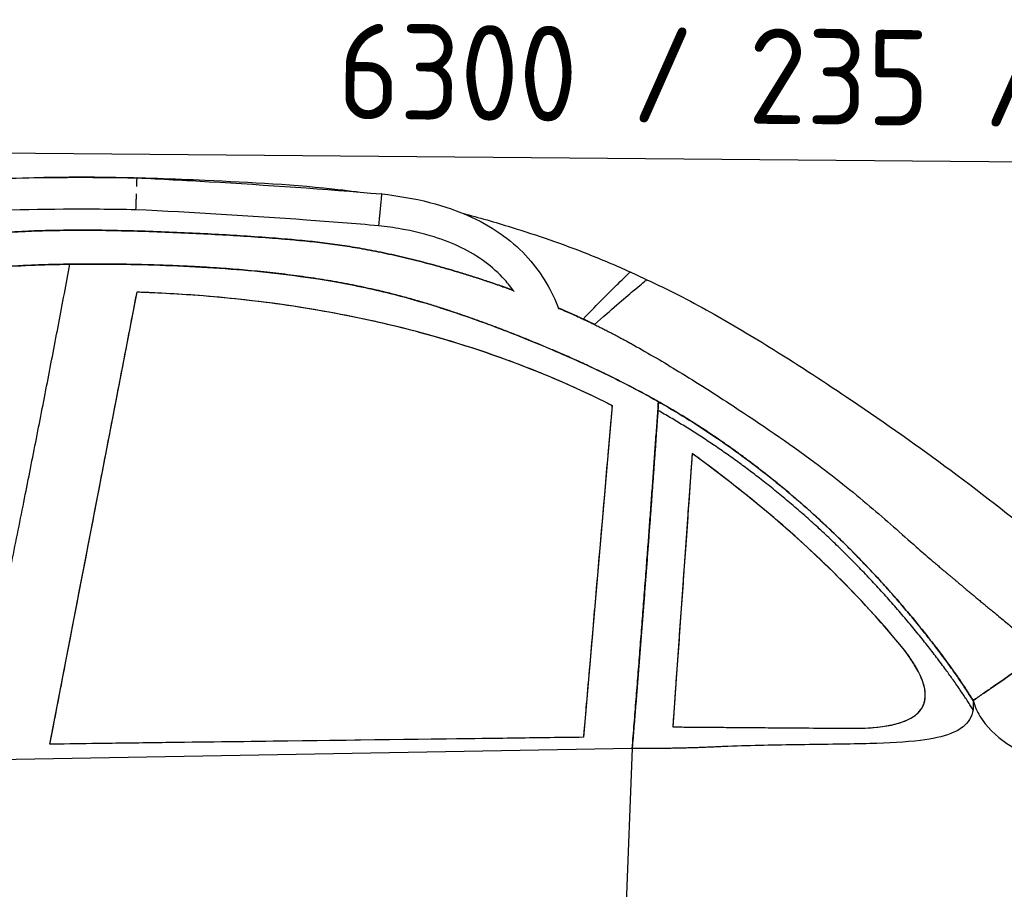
# Model space of a CAD drawing. Header units: millimetres. Extents: x -411 to 6777, y 0 to 7177.
# Tile 15 of 17: x 3146 to 4508, y 3702 to 4905. Entities that reach past the tile are written whole.
import ezdxf

# ---------------------------------------------------------------- set-up
doc = ezdxf.new("R2010")
doc.units = ezdxf.units.MM
for name, color, linetype, lineweight in [('car', 10, 'Continuous', 25), ('Logo', 7, 'Continuous', 25), ('Plattform', 7, 'Continuous', 25)]:
    doc.layers.add(name, color=color, linetype=linetype, lineweight=lineweight)
doc.styles.get("Standard").update_dxf_attribs({"font": 'ISOCP.SHX'})

# ---------------------------------------------------------------- blocks, each defined once
blk = doc.blocks.new('Plattform OG 6200 550')
at = {"layer": 'Plattform'}
blk.add_line((5437.5, 4700), (372.6, 4744.2), dxfattribs=at)
blk = doc.blocks.new('Car_210')
at = {"layer": 'car'}
for p, q in [((3271.7, 4711.8), (3271.1, 4711.8)), ((3610.2, 4692.1), (3610.1, 4692.1)), ((3157, 3927), (3272.7, 4553.9)), ((3931.4, 4401.9), (3895.2, 3942.3)), ((4042.7, 4336.2), (4022.5, 4017.6)), ((4022.5, 4017.6), (4018.7, 3957.6)), ((4018.7, 3957.6), (4077.4, 3957.6)), ((4077.4, 3957.6), (4268.7, 3957.6)), ((3895.2, 3942.3), (3157, 3927)), ((3962.8, 3927.2), (3047.4, 3903.8)), ((3962.8, 3927.2), (3047.4, 3903.8)), ((3962.8, 3927.2), (3954.2, 3644.9)), ((3962.8, 3927.2), (3954.2, 3644.9))]:
    blk.add_line(p, q, dxfattribs=at)
for points, degree, knots in [([(2886.6, 4693.5), (2918.9, 4698), (2951.3, 4701.3), (3020.9, 4706.8), (3058.1, 4708.7), (3142.7, 4711.5), (3190.2, 4712.1), (3248.8, 4712), (3259.9, 4711.9), (3271.1, 4711.8)], 3, [0, 0, 0, 0, 9.77904, 9.77904, 20.941812, 20.941812, 35.179557, 35.179557, 38.521706, 38.521706, 38.521706, 38.521706]), ([(3121.7, 4710.7), (3159, 4712.3), (3196.4, 4712.7), (3277.9, 4712.1), (3321.9, 4710.9), (3428.4, 4707), (3491, 4704.3), (3561.4, 4696.7), (3569.6, 4695.7), (3577.8, 4694.6)], 3, [58.42645, 58.42645, 58.42645, 58.42645, 69.640858, 69.640858, 82.854315, 82.854315, 101.611399, 101.611399, 104.099213, 104.099213, 104.099213, 104.099213]), ([(3271.1, 4711.6), (3271.1, 4711.3), (3271, 4710.7), (3271, 4708.3), (3270.9, 4706.4), (3270.8, 4702.9), (3270.8, 4701.4), (3270.7, 4699.7)], 3, [-20.706658, -20.706658, -20.706658, -20.706658, -19.735276, -19.735276, -18.465093, -18.465093, -17.757355, -17.757355, -17.757355, -17.757355]), ([(3271.7, 4711.8), (3305, 4710.4), (3338.3, 4708.9), (3451.1, 4703.2), (3530.7, 4698.4), (3610.1, 4692.1)], 3, [0, 0, 0, 0, 10.000076, 10.000076, 33.904293, 33.904293, 33.904293, 33.904293]), ([(3270.5, 4689.7), (3270.4, 4688.3), (3270.4, 4686.9), (3270.3, 4683.6), (3270.3, 4681.9), (3270.2, 4678), (3270.1, 4675.9), (3270, 4671.2), (3270, 4669.2), (3269.9, 4667.8), (3269.9, 4667.6), (3269.9, 4667.6)], 3, [-34.291154, -34.291154, -34.291154, -34.291154, -33.848733, -33.848733, -33.196658, -33.196658, -32.200421, -32.200421, -30.587502, -30.587502, -29.856783, -29.856783, -29.856783, -29.856783]), ([(3610.1, 4691.9), (3610.1, 4691.7), (3610.1, 4691.5), (3610, 4690.2), (3609.8, 4688.3), (3609.6, 4685.9), (3609.5, 4684.8), (3609.4, 4683.5), (3609.2, 4680.7), (3609, 4679.2), (3608.7, 4676.1), (3608.6, 4674.6), (3608.4, 4672), (3608.3, 4671), (3608.2, 4670)], 3, [-20.556831, -20.556831, -20.556831, -20.556831, -20.036639, -20.036639, -18.431467, -18.431467, -18.431467, -17.714266, -17.714266, -17.086409, -17.086409, -16.551692, -16.551692, -16.238612, -16.238612, -16.238612, -16.238612]), ([(3610.2, 4692.1), (3632.5, 4689.8), (3654.9, 4686.3), (3696.6, 4675.9), (3716.3, 4669.4), (3750.7, 4653.8), (3765.9, 4645.1), (3792.2, 4626.1), (3803.6, 4615.9), (3823.3, 4594.3), (3831.7, 4582.9), (3845.9, 4559.3), (3851.8, 4547), (3856.7, 4534.4)], 3, [0, 0, 0, 0, 6.745165, 6.745165, 12.903303, 12.903303, 18.095598, 18.095598, 22.640004, 22.640004, 26.856391, 26.856391, 30.906618, 30.906618, 30.906618, 30.906618]), ([(3269.9, 4667.6), (3236.6, 4667.9), (3203.3, 4667.9), (3106.2, 4666.6), (3042.4, 4664.3), (2949.8, 4656.7), (2920.9, 4653.7), (2892.1, 4649.6)], 3, [0, 0, 0, 0, 10.000544, 10.000544, 29.129081, 29.129081, 37.858401, 37.858401, 37.858401, 37.858401]), ([(3606.2, 4648), (3572.9, 4650.7), (3539.7, 4653), (3427.6, 4660.3), (3348.8, 4664.2), (3269.9, 4667.6)], 3, [0, 0, 0, 0, 10.000325, 10.000325, 33.680559, 33.680559, 33.680559, 33.680559]), ([(3608.2, 4670), (3608.1, 4669.5), (3608.1, 4668.9), (3607.9, 4666.5), (3607.7, 4664.9), (3607.4, 4661.2), (3607.2, 4659.3), (3606.8, 4654.8), (3606.6, 4652.6), (3606.3, 4649), (3606.2, 4648), (3606.2, 4648)], 3, [-34.670078, -34.670078, -34.670078, -34.670078, -34.480154, -34.480154, -33.894455, -33.894455, -33.080394, -33.080394, -31.839723, -31.839723, -30.307563, -30.307563, -30.307563, -30.307563]), ([(3722.5, 4666.3), (3745.1, 4660.5), (3767.5, 4654.2), (3825.7, 4636.7), (3861.3, 4624.7), (3916, 4603.6), (3935.6, 4595.5), (3955, 4586.9)], 3, [118.839, 118.839, 118.839, 118.839, 125.83076, 125.83076, 137.07708, 137.07708, 143.428713, 143.428713, 143.428713, 143.428713]), ([(3794.4, 4558.3), (3790.4, 4563.9), (3786.1, 4569.4), (3773.2, 4583.7), (3763.8, 4592), (3743.6, 4606.6), (3732.7, 4613), (3709.1, 4624.4), (3696.2, 4629.2), (3668.3, 4637.7), (3653.2, 4641.2), (3627.4, 4645.5), (3616.8, 4646.9), (3606.2, 4648)], 3, [6.13433, 6.13433, 6.13433, 6.13433, 8.211119, 8.211119, 11.920837, 11.920837, 15.688977, 15.688977, 19.787067, 19.787067, 24.434633, 24.434633, 27.635645, 27.635645, 27.635645, 27.635645]), ([(2740.4, 4582), (2763, 4587.6), (2842.1, 4604.6), (2992, 4626), (3144.1, 4646.1), (3450.2, 4631.7), (3578.2, 4623.5), (3708, 4589.1), (3777.5, 4565.7), (3793, 4560.2)], 4, [0.3893435, 0.3893435, 0.3893435, 0.3893435, 0.3893435, 0.4187311, 0.4880978, 0.5580363, 0.6275161, 0.6964337, 0.7167069, 0.7167069, 0.7167069, 0.7167069, 0.7167069]), ([(3793, 4560.2), (3777.5, 4565.7), (3708, 4589.1), (3578.2, 4623.5), (3450.2, 4631.7), (3144.1, 4646.1), (2992, 4626), (2842.1, 4604.6), (2763, 4587.6), (2740.4, 4582)], 4, [-0.7167069, -0.7167069, -0.7167069, -0.7167069, -0.7167069, -0.6964337, -0.6275161, -0.5580363, -0.4880978, -0.4187311, -0.3893435, -0.3893435, -0.3893435, -0.3893435, -0.3893435]), ([(1913.7, 3872.6), (1982.8, 3959), (2233.4, 4202.8), (2354.7, 4333.5), (2616.5, 4491.3), (2942.1, 4575), (3118.9, 4597.4), (3545.7, 4591.7), (3848.8, 4483.1), (4166.8, 4354.7), (4379.5, 4084), (4434.1, 3997.3)], 4, [0, 0, 0, 0, 0, 0.218342, 0.304256, 0.388323, 0.481285, 0.576717, 0.671011, 0.769657, 1, 1, 1, 1, 1]), ([(3995.5, 4407.5), (3973.6, 4419.7), (3884, 4466.4), (3732.7, 4524.7), (3576.1, 4580.8), (3334.3, 4592.7), (3214.9, 4592.3), (3179.5, 4591.5)], 4, [-0.8014213, -0.8014213, -0.8014213, -0.8014213, -0.8014213, -0.769657, -0.671011, -0.5767172, -0.5332758, -0.5332758, -0.5332758, -0.5332758, -0.5332758]), ([(3179.5, 4591.5), (3137.2, 4590.6), (3028.6, 4585.2), (2902.7, 4564.9), (2616.5, 4491.3), (2393.7, 4357), (2281.3, 4251), (2136.8, 4109.7), (2052.2, 4023)], 4, [-0.5332758, -0.5332758, -0.5332758, -0.5332758, -0.5332758, -0.4812849, -0.3883234, -0.3042561, -0.2183425, -0.0717077, -0.0717077, -0.0717077, -0.0717077, -0.0717077]), ([(3890.3, 4521.1), (3910.7, 4542.7), (3927.1, 4559.3), (3946.5, 4578.6), (3951.8, 4583.8), (3954.6, 4586.6), (3955, 4586.9), (3955, 4586.9)], 3, [0, 0, 0, 0, 33.782372, 33.782372, 58.735366, 58.735366, 67.051219, 67.051219, 67.051219, 67.051219]), ([(3890.3, 4521.1), (3910.7, 4542.7), (3927.1, 4559.3), (3946.5, 4578.6), (3951.8, 4583.8), (3954.6, 4586.6), (3955, 4586.9), (3955, 4586.9)], 3, [0, 0, 0, 0, 33.782372, 33.782372, 58.735366, 58.735366, 67.051219, 67.051219, 67.051219, 67.051219]), ([(3906.1, 4513.7), (3928.8, 4534.3), (3947.1, 4550.1), (3968.6, 4568.5), (3974.5, 4573.4), (3977.7, 4576), (3978.1, 4576.3), (3978.1, 4576.3), (3978.1, 4576.3), (3978.1, 4576.3)], 3, [0, 0, 0, 0, 33.848921, 33.848921, 58.814938, 58.814938, 66.658283, 66.658283, 67.072858, 67.072858, 67.072858, 67.072858]), ([(3906.1, 4513.7), (3928.8, 4534.3), (3947.1, 4550.1), (3968.6, 4568.5), (3974.5, 4573.4), (3977.7, 4576), (3978.1, 4576.3), (3978.1, 4576.3), (3978.1, 4576.3), (3978.1, 4576.3)], 3, [0, 0, 0, 0, 33.848921, 33.848921, 58.814938, 58.814938, 66.658283, 66.658283, 67.072858, 67.072858, 67.072858, 67.072858]), ([(3978.1, 4576.3), (4007.9, 4562.8), (4037.1, 4548.1), (4095.7, 4516), (4125.1, 4498.7), (4190.8, 4458.5), (4227, 4435.3), (4309.6, 4380.5), (4355.8, 4348.4), (4447.4, 4281.5), (4492.7, 4246.3), (4558.3, 4195.7), (4578.5, 4180.1), (4598.7, 4164.6)], 3, [0, 0, 0, 0, 9.804682, 9.804682, 20.039582, 20.039582, 32.918123, 32.918123, 49.776695, 49.776695, 66.971537, 66.971537, 74.620553, 74.620553, 74.620553, 74.620553]), ([(3157, 3927), (3158.8, 3936.4), (3160.5, 3945.7), (3162.2, 3955.1), (3167.6, 3984.1), (3172.9, 4013.1), (3178.3, 4042), (3194.1, 4128), (3209.9, 4213.7), (3225.7, 4299), (3233.6, 4341.7), (3241.4, 4384.2), (3249.3, 4426.7), (3253.2, 4448), (3257.1, 4469.2), (3261, 4490.4), (3263.6, 4504.7), (3266.3, 4518.9), (3268.9, 4533.1), (3270.2, 4540.1), (3271.5, 4547), (3272.7, 4553.9)], 3, [-64.36409, -64.36409, -64.36409, -64.36409, -61.510936, -61.510936, -61.510936, -52.652376, -52.652376, -52.652376, -26.35166, -26.35166, -26.35166, -13.201302, -13.201302, -13.201302, -6.626123, -6.626123, -6.626123, -2.204456, -2.204456, -2.204456, -0.050944, -0.050944, -0.050944, -0.050944]), ([(3272.7, 4553.9), (3303.3, 4553.2), (3333.8, 4551.7), (3415.8, 4545.8), (3467.2, 4540), (3555.1, 4525.8), (3591.8, 4518.6), (3681.2, 4497.7), (3733.5, 4482.4), (3810.1, 4455.1), (3834.9, 4445.4), (3883.8, 4424.7), (3907.8, 4413.7), (3931.4, 4401.9)], 3, [0, 0, 0, 0, 9.168257, 9.168257, 24.667377, 24.667377, 35.90466, 35.90466, 52.215898, 52.215898, 60.184883, 60.184883, 68.082258, 68.082258, 68.082258, 68.082258]), ([(3272.7, 4553.9), (3283.6, 4553.7), (3294.5, 4553.3), (3305.4, 4552.8), (3344.9, 4551.2), (3384.4, 4548.4), (3423.8, 4544.3), (3467.7, 4539.6), (3511.4, 4533.4), (3554.7, 4525.4), (3589.3, 4519), (3623.7, 4511.5), (3657.8, 4502.8), (3695.4, 4493.2), (3732.7, 4482.1), (3769.6, 4469.4), (3797.2, 4459.9), (3824.6, 4449.6), (3851.6, 4438.3), (3865.3, 4432.6), (3879, 4426.7), (3892.5, 4420.5), (3902.3, 4416), (3912.1, 4411.4), (3921.9, 4406.6), (3925.1, 4405.1), (3928.2, 4403.5), (3931.4, 4401.9)], 3, [0, 0, 0, 0, 3.267287, 3.267287, 3.267287, 15.14713, 15.14713, 15.14713, 28.380912, 28.380912, 28.380912, 38.946013, 38.946013, 38.946013, 50.593187, 50.593187, 50.593187, 59.337723, 59.337723, 59.337723, 63.779403, 63.779403, 63.779403, 67.026307, 67.026307, 67.026307, 68.082258, 68.082258, 68.082258, 68.082258]), ([(3856, 4536), (3874.5, 4528.3), (3901.2, 4516.5), (3926.8, 4503.9), (3952.3, 4490.2), (3960.6, 4485.6)], 4, [0.73792612, 0.73792612, 0.73792612, 0.73792612, 0.73792612, 0.76370819, 0.77625704, 0.77625704, 0.77625704, 0.77625704, 0.77625704]), ([(3960.6, 4485.6), (3981.5, 4474.2), (4002.4, 4462.1), (4048.5, 4434.4), (4073.8, 4418.6), (4137.1, 4377.8), (4175.4, 4352.4), (4238.7, 4305.9), (4264.3, 4285.7), (4311.2, 4246.6), (4333.2, 4227.3), (4360.7, 4203.5), (4367.6, 4197.5), (4373.9, 4192.2)], 3, [0, 0, 0, 0, 7.351438, 7.351438, 16.391449, 16.391449, 30.222429, 30.222429, 39.978327, 39.978327, 48.55112, 48.55112, 51.543355, 51.543355, 51.543355, 51.543355]), ([(3931.4, 4401.9), (3930.9, 4395.2), (3930.3, 4388.4), (3929.8, 4381.6), (3928.7, 4367.4), (3927.6, 4353.1), (3926.4, 4338.8), (3921.3, 4273.6), (3916.1, 4207.9), (3910.9, 4141.8), (3908.3, 4108.7), (3905.7, 4075.5), (3903.1, 4042.3), (3901.6, 4024.2), (3900.2, 4006.1), (3898.8, 3988), (3897.8, 3975.4), (3896.8, 3962.8), (3895.8, 3950.2), (3895.6, 3947.6), (3895.4, 3944.9), (3895.2, 3942.3)], 3, [-46.92663, -46.92663, -46.92663, -46.92663, -44.821367, -44.821367, -44.821367, -40.392102, -40.392102, -40.392102, -20.221136, -20.221136, -20.221136, -10.135653, -10.135653, -10.135653, -4.659288, -4.659288, -4.659288, -0.848468, -0.848468, -0.848468, -0.05017, -0.05017, -0.05017, -0.05017]), ([(4042.7, 4336.2), (4042.3, 4330.2), (4042, 4324.3), (4041.6, 4318.3), (4040.4, 4299.2), (4039.2, 4280.1), (4037.9, 4260.8), (4036.9, 4243.8), (4035.8, 4226.7), (4034.7, 4209.6), (4032.7, 4178.3), (4030.8, 4147.3), (4028.7, 4115.5), (4027.7, 4099.6), (4026.7, 4083.5), (4025.7, 4067.1), (4024.7, 4051.5), (4023.7, 4035.6), (4022.7, 4020.3), (4022.6, 4019.4), (4022.6, 4018.5), (4022.5, 4017.6)], 3, [-32.817667, -32.817667, -32.817667, -32.817667, -30.919015, -30.919015, -30.919015, -24.890061, -24.890061, -24.890061, -19.57015, -19.57015, -19.57015, -9.785075, -9.785075, -9.785075, -4.892537, -4.892537, -4.892537, -0.278322, -0.278322, -0.278322, 0, 0, 0, 0]), ([(4336.8, 4068.4), (4296.5, 4117), (4252.2, 4162.7), (4154, 4252.2), (4099.2, 4295.8), (4042.7, 4336.2)], 3, [0, 0, 0, 0, 19.100894, 19.100894, 39.972655, 39.972655, 39.972655, 39.972655]), ([(4336.8, 4068.4), (4323.4, 4084.5), (4309.6, 4100.3), (4295.4, 4115.8), (4266.2, 4147.7), (4235.4, 4178.1), (4203.3, 4207.2), (4177.3, 4230.9), (4150.4, 4253.7), (4122.9, 4275.7), (4103.4, 4291.2), (4083.6, 4306.4), (4063.5, 4321.2), (4056.6, 4326.2), (4049.7, 4331.3), (4042.7, 4336.2)], 3, [0, 0, 0, 0, 6.337162, 6.337162, 6.337162, 19.359976, 19.359976, 19.359976, 29.925507, 29.925507, 29.925507, 37.403231, 37.403231, 37.403231, 39.972655, 39.972655, 39.972655, 39.972655]), ([(4268.7, 3957.6), (4290.5, 3957.8), (4313, 3959.7), (4338.7, 3967.4), (4346.6, 3970.7), (4357.1, 3978.4), (4360.6, 3982), (4365.4, 3989.9), (4366.8, 3993.9), (4368.2, 4003.1), (4367.9, 4008.2), (4365.3, 4021.5), (4361.7, 4030), (4351.8, 4048.3), (4344.3, 4058.9), (4336.8, 4068.4)], 3, [0, 0, 0, 0, 6.541458, 6.541458, 9.342532, 9.342532, 11.094422, 11.094422, 12.609413, 12.609413, 14.379906, 14.379906, 17.409221, 17.409221, 21.657737, 21.657737, 21.657737, 21.657737]), ([(4268.7, 3957.6), (4286.8, 3957.8), (4305.3, 3959.1), (4321.3, 3962.6), (4324.9, 3963.4), (4328.3, 3964.3), (4331.6, 3965.3), (4334.9, 3966.3), (4338.2, 3967.5), (4341.4, 3968.9), (4346.7, 3971.2), (4351.7, 3974.1), (4355.9, 3977.8), (4358.9, 3980.4), (4361.5, 3983.4), (4363.5, 3986.8), (4365.3, 3989.8), (4366.5, 3993.1), (4367.2, 3996.6), (4367.9, 4000.5), (4368, 4004.6), (4367.6, 4008.5), (4367, 4014.1), (4365.5, 4019.7), (4363.4, 4025.1), (4361.8, 4029.1), (4360, 4033), (4358.1, 4036.6), (4356.4, 4039.7), (4354.7, 4042.8), (4352.8, 4045.8), (4348, 4053.7), (4342.4, 4061.3), (4336.8, 4068.4)], 3, [0, 0, 0, 0, 5.414434, 5.414434, 5.414434, 6.612236, 6.612236, 6.612236, 7.811548, 7.811548, 7.811548, 9.773907, 9.773907, 9.773907, 11.173132, 11.173132, 11.173132, 12.422929, 12.422929, 12.422929, 13.840097, 13.840097, 13.840097, 15.825879, 15.825879, 15.825879, 17.282573, 17.282573, 17.282573, 18.503764, 18.503764, 18.503764, 21.657737, 21.657737, 21.657737, 21.657737]), ([(4022.5, 4017.6), (4022.1, 4011), (4021.7, 4004.5), (4021.3, 3998), (4021, 3994), (4020.8, 3989.9), (4020.5, 3985.7), (4020.3, 3982.3), (4020.1, 3978.8), (4019.9, 3975.5), (4019.5, 3970.1), (4019.2, 3965.1), (4018.9, 3960.5), (4018.8, 3959.5), (4018.8, 3958.5), (4018.7, 3957.6)], 3, [-5.080564, -5.080564, -5.080564, -5.080564, -3.470721, -3.470721, -3.470721, -2.471026, -2.471026, -2.471026, -1.655281, -1.655281, -1.655281, -0.336417, -0.336417, -0.336417, -0.050113, -0.050113, -0.050113, -0.050113]), ([(4434.1, 3984.6), (4433.4, 3979.8), (4431.9, 3975.2), (4427.1, 3967.1), (4424, 3963.7), (4415.4, 3956.8), (4409.4, 3953.7), (4392.3, 3947), (4378.3, 3943.9), (4341.2, 3938.9), (4317.1, 3937.5), (4263.7, 3935.6), (4231.4, 3935.1), (4160.5, 3933.5), (4129.8, 3932.6), (4095, 3931.3)], 3, [0, 0, 0, 0, 1.480303, 1.480303, 2.87166, 2.87166, 4.828271, 4.828271, 8.447333, 8.447333, 12.930948, 12.930948, 17.92304, 17.92304, 22.563758, 22.563758, 22.563758, 22.563758]), ([(4434.1, 3984.6), (4433.4, 3979.8), (4431.9, 3975.2), (4427.1, 3967.1), (4424, 3963.7), (4415.4, 3956.8), (4409.4, 3953.7), (4392.3, 3947), (4378.3, 3943.9), (4341.2, 3938.9), (4317.1, 3937.5), (4263.7, 3935.6), (4231.4, 3935.1), (4160.5, 3933.5), (4129.8, 3932.6), (4095, 3931.3)], 3, [0, 0, 0, 0, 1.480303, 1.480303, 2.87166, 2.87166, 4.828271, 4.828271, 8.447333, 8.447333, 12.930948, 12.930948, 17.92304, 17.92304, 22.563758, 22.563758, 22.563758, 22.563758]), ([(4018.7, 3957.6), (4025.2, 3957.6), (4032.1, 3957.6), (4039.5, 3957.6), (4048.7, 3957.6), (4058.8, 3957.6), (4069.8, 3957.6), (4072.3, 3957.6), (4074.8, 3957.6), (4077.4, 3957.6)], 3, [-7.020382, -7.020382, -7.020382, -7.020382, -4.234709, -4.234709, -4.234709, -0.771263, -0.771263, -0.771263, 0, 0, 0, 0]), ([(4077.4, 3957.6), (4085.6, 3957.6), (4093.5, 3957.6), (4101.2, 3957.6), (4109.1, 3957.6), (4116.9, 3957.6), (4124.8, 3957.6), (4130.5, 3957.6), (4136.2, 3957.6), (4142, 3957.6), (4148, 3957.6), (4154, 3957.6), (4159.9, 3957.6), (4196.5, 3957.6), (4230.4, 3957.6), (4268.7, 3957.6)], 3, [-20.116727, -20.116727, -20.116727, -20.116727, -17.683995, -17.683995, -17.683995, -15.208495, -15.208495, -15.208495, -13.4257, -13.4257, -13.4257, -11.569854, -11.569854, -11.569854, -0.050041, -0.050041, -0.050041, -0.050041]), ([(3895.2, 3942.3), (3864.8, 3941.7), (3834.1, 3941), (3803.2, 3940.4), (3700.1, 3938.2), (3594.2, 3936.1), (3486.2, 3933.8), (3432.2, 3932.7), (3377.7, 3931.6), (3322.8, 3930.5), (3294.5, 3929.9), (3266.1, 3929.3), (3237.6, 3928.7), (3217.4, 3928.3), (3197.1, 3927.9), (3176.7, 3927.4), (3170.2, 3927.3), (3163.6, 3927.2), (3157, 3927)], 3, [-76.805593, -76.805593, -76.805593, -76.805593, -66.785121, -66.785121, -66.785121, -33.417561, -33.417561, -33.417561, -16.733781, -16.733781, -16.733781, -8.130945, -8.130945, -8.130945, -2.019941, -2.019941, -2.019941, -0.050001, -0.050001, -0.050001, -0.050001])]:
    blk.add_open_spline(points, degree=degree, knots=knots, dxfattribs=at)
for points, degree in [([(3271.1, 4711.8), (3271.1, 4711.8), (3271.1, 4711.8), (3271.1, 4711.6)], 3), ([(3610.1, 4692.1), (3610.1, 4692.1), (3610.1, 4692), (3610.1, 4691.9)], 3), ([(3047.4, 3903.8), (3119.4, 4256.4), (3179.5, 4591.5)], 2), ([(3047.4, 3903.8), (3119.4, 4256.4), (3179.5, 4591.5)], 2), ([(3955, 4586.9), (3962.7, 4583.4), (3970.5, 4580), (3978.1, 4576.3)], 3), ([(3890.3, 4521.1), (3881.9, 4524.9), (3873.4, 4528.7), (3864.8, 4532.4), (3856, 4536)], 4), ([(3906.1, 4513.7), (3902.1, 4515.6), (3898.2, 4517.4), (3894.2, 4519.3), (3890.3, 4521.1)], 4), ([(3962.8, 3927.2), (3981.7, 4183.8), (3995.5, 4407.5)], 2), ([(3995.5, 4407.5), (3995.1, 4401.5), (3994.8, 4395.5)], 2), ([(4434.1, 3997.3), (4387, 4072), (4269.9, 4223.2), (4132.2, 4331.2), (3995.5, 4407.5)], 4), ([(3994.8, 4395.5), (3984.8, 4233.7), (3972.1, 4054.9)], 2), ([(4434.1, 3984.6), (4386.9, 4059.5), (4269.6, 4210.9), (4131.7, 4319.1), (3994.8, 4395.5)], 4), ([(4373.9, 4192.2), (4402.3, 4168.5), (4434.1, 4142), (4474, 4109.4), (4530.1, 4065)], 4), ([(4530.1, 4065), (4506.1, 4048), (4434.1, 3997.3)], 2), ([(4434.1, 3997.3), (4506.1, 4048), (4530.1, 4065)], 2), ([(3972.1, 4054.9), (3967.6, 3992.1), (3962.8, 3927.2)], 2), ([(4434.1, 3997.3), (4434.1, 3990.9), (4434.1, 3984.6)], 2), ([(4434.1, 3997.3), (4436.4, 3989.7), (4439.5, 3982.6), (4443.5, 3976)], 3), ([(4434.1, 3997.3), (4434.1, 3990.9), (4434.1, 3984.6)], 2), ([(4443.5, 3976), (4514.5, 3856.9), (4841.3, 3888), (5041.2, 3890.8)], 3), ([(4095, 3931.3), (4032.4, 3927.4), (3962.8, 3927.2)], 2), ([(4095, 3931.3), (4032.4, 3927.4), (3962.8, 3927.2)], 2)]:
    blk.add_open_spline(points, degree=degree, dxfattribs=at)

msp = doc.modelspace()

# ---------------------------------------------------------------- block references
at = {"layer": 'car', "rotation": 359.555457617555}
msp.add_blockref('Car_210', (0, 0), dxfattribs=at)
at = {"layer": 'Plattform'}
msp.add_blockref('Plattform OG 6200 550', (0, 0), dxfattribs=at)

# ---------------------------------------------------------------- texts
at = {"layer": 'Logo'}
msp.add_text('6300 / 235 / 215 / 385 ', height=132, rotation=359.32518, dxfattribs=at).set_placement((3585.12, 4768))

doc.saveas('drawing.dxf')
